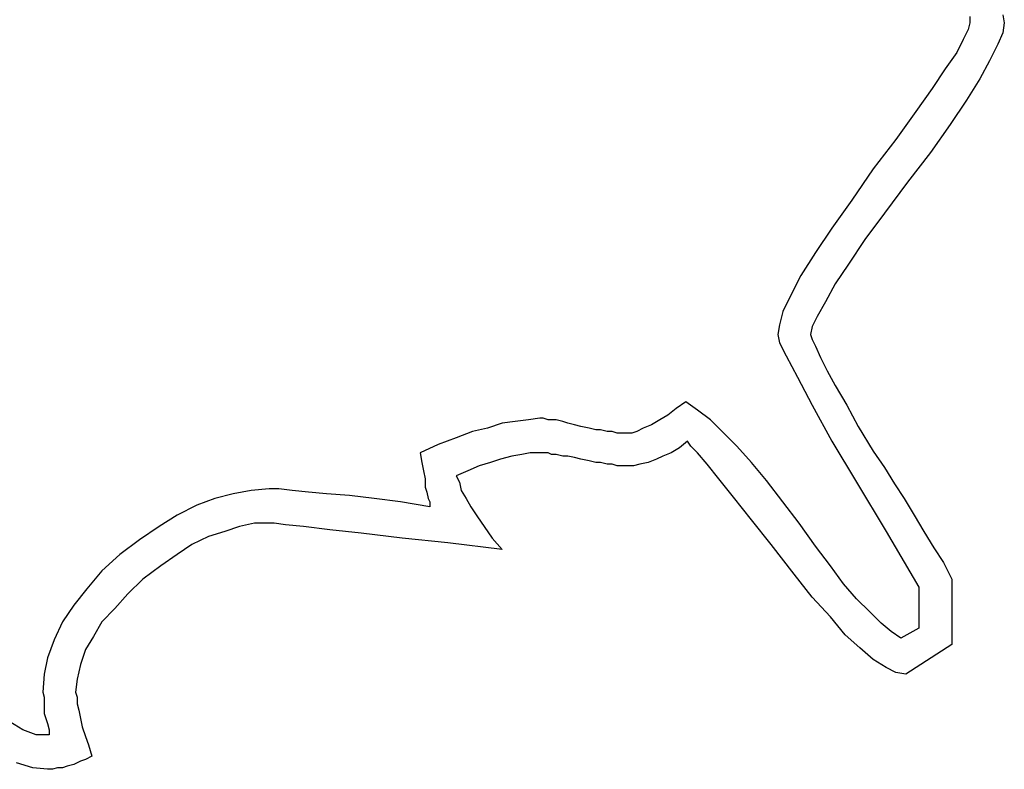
# Model space of a CAD drawing. Extents: x 0.2 to 25, y -0.2 to 2.1.
# Tile 6 of 13: x 12 to 13.1, y 0 to 0.9. Entities that reach past the tile are written whole.
import ezdxf

# ---------------------------------------------------------------- set-up
doc = ezdxf.new("R2010")
doc.units = 0

msp = doc.modelspace()

# ---------------------------------------------------------------- linework, layer by layer
at = {"color": 0}
for p, q in [((13.10156, 0.898438, 0.5), (13.10156, 0.890625, 0.5)), ((13.14063, 0.900391, 0.5), (13.14258, 0.890625, 0.5)), ((13.09961, 0.882813, 0.5), (13.09375, 0.871094, 0.5)), ((13.10156, 0.890625, 0.5), (13.09961, 0.882813, 0.5)), ((13.14258, 0.890625, 0.5), (13.14063, 0.878906, 0.5)), ((13.09375, 0.871094, 0.5), (13.08594, 0.855469, 0.5)), ((13.14063, 0.878906, 0.5), (13.13477, 0.865234, 0.5)), ((13.08594, 0.855469, 0.5), (13.07227, 0.835938, 0.5)), ((13.13477, 0.865234, 0.5), (13.125, 0.845703, 0.5)), ((13.125, 0.845703, 0.5), (13.11328, 0.824219, 0.5)), ((13.07227, 0.835938, 0.5), (13.05664, 0.8125, 0.5)), ((13.11328, 0.824219, 0.5), (13.09766, 0.798828, 0.5)), ((13.05664, 0.8125, 0.5), (13.03711, 0.785156, 0.5)), ((13.09766, 0.798828, 0.5), (13.07813, 0.769531, 0.5)), ((13.03711, 0.785156, 0.5), (13.01367, 0.751953, 0.5)), ((13.07813, 0.769531, 0.5), (13.05469, 0.736328, 0.5)), ((13.01367, 0.751953, 0.5), (12.98633, 0.716797, 0.5)), ((13.05469, 0.736328, 0.5), (13.02734, 0.701172, 0.5)), ((12.98633, 0.716797, 0.5), (12.96094, 0.679688, 0.5)), ((13.02734, 0.701172, 0.5), (13, 0.664063, 0.5)), ((12.96094, 0.679688, 0.5), (12.9375, 0.646484, 0.5)), ((13, 0.664063, 0.5), (12.97656, 0.632813, 0.5)), ((12.9375, 0.646484, 0.5), (12.91797, 0.617188, 0.5)), ((12.97656, 0.632813, 0.5), (12.95703, 0.603516, 0.5)), ((12.91797, 0.617188, 0.5), (12.90039, 0.589844, 0.5)), ((12.95703, 0.603516, 0.5), (12.94141, 0.580078, 0.5)), ((12.90039, 0.589844, 0.5), (12.88867, 0.566406, 0.5)), ((12.94141, 0.580078, 0.5), (12.92969, 0.558594, 0.5)), ((12.88867, 0.566406, 0.5), (12.87891, 0.546875, 0.5)), ((12.92969, 0.558594, 0.5), (12.91992, 0.541016, 0.5)), ((12.87891, 0.546875, 0.5), (12.875, 0.53125, 0.5)), ((12.91992, 0.541016, 0.5), (12.91406, 0.529297, 0.5)), ((12.875, 0.53125, 0.5), (12.87305, 0.519531, 0.5)), ((12.91406, 0.529297, 0.5), (12.91211, 0.519531, 0.5)), ((12.87305, 0.519531, 0.5), (12.875, 0.509766, 0.5)), ((12.91211, 0.519531, 0.5), (12.91406, 0.513672, 0.5)), ((12.875, 0.509766, 0.5), (12.88281, 0.494141, 0.5)), ((12.91406, 0.513672, 0.5), (12.91797, 0.505859, 0.5)), ((12.91797, 0.505859, 0.5), (12.92383, 0.492188, 0.5)), ((12.88281, 0.494141, 0.5), (12.89648, 0.46875, 0.5)), ((12.92383, 0.492188, 0.5), (12.93164, 0.476563, 0.5)), ((12.93164, 0.476563, 0.5), (12.94141, 0.458984, 0.5)), ((12.89648, 0.46875, 0.5), (12.91406, 0.435547, 0.5)), ((12.94141, 0.458984, 0.5), (12.95508, 0.435547, 0.5)), ((12.76367, 0.439453, 0.5), (12.75195, 0.431641, 0.5)), ((12.77734, 0.429688, 0.5), (12.76367, 0.439453, 0.5)), ((12.91406, 0.435547, 0.5), (12.9375, 0.392578, 0.5)), ((12.95508, 0.435547, 0.5), (12.96875, 0.410156, 0.5)), ((12.74219, 0.423828, 0.5), (12.73242, 0.417969, 0.5)), ((12.75195, 0.431641, 0.5), (12.74219, 0.423828, 0.5)), ((12.79297, 0.417969, 0.5), (12.77734, 0.429688, 0.5)), ((12.54492, 0.414063, 0.5), (12.52734, 0.408203, 0.5)), ((12.56055, 0.416016, 0.5), (12.54492, 0.414063, 0.5)), ((12.57617, 0.417969, 0.5), (12.56055, 0.416016, 0.5)), ((12.58984, 0.419922, 0.5), (12.57617, 0.417969, 0.5)), ((12.59375, 0.419922, 0.5), (12.58984, 0.419922, 0.5)), ((12.59961, 0.417969, 0.5), (12.59375, 0.419922, 0.5)), ((12.60352, 0.417969, 0.5), (12.59961, 0.417969, 0.5)), ((12.60938, 0.417969, 0.5), (12.60352, 0.417969, 0.5)), ((12.61719, 0.416016, 0.5), (12.60938, 0.417969, 0.5)), ((12.62305, 0.414063, 0.5), (12.61719, 0.416016, 0.5)), ((12.63086, 0.412109, 0.5), (12.62305, 0.414063, 0.5)), ((12.63867, 0.410156, 0.5), (12.63086, 0.412109, 0.5)), ((12.72266, 0.412109, 0.5), (12.71289, 0.408203, 0.5)), ((12.73242, 0.417969, 0.5), (12.72266, 0.412109, 0.5)), ((12.80859, 0.402344, 0.5), (12.79297, 0.417969, 0.5)), ((12.50977, 0.404297, 0.5), (12.49023, 0.396484, 0.5)), ((12.52734, 0.408203, 0.5), (12.50977, 0.404297, 0.5)), ((12.64844, 0.408203, 0.5), (12.63867, 0.410156, 0.5)), ((12.65625, 0.40625, 0.5), (12.64844, 0.408203, 0.5)), ((12.66211, 0.40625, 0.5), (12.65625, 0.40625, 0.5)), ((12.66992, 0.404297, 0.5), (12.66211, 0.40625, 0.5)), ((12.67578, 0.404297, 0.5), (12.66992, 0.404297, 0.5)), ((12.68164, 0.402344, 0.5), (12.67578, 0.404297, 0.5)), ((12.6875, 0.402344, 0.5), (12.68164, 0.402344, 0.5)), ((12.69141, 0.402344, 0.5), (12.6875, 0.402344, 0.5)), ((12.69922, 0.402344, 0.5), (12.69141, 0.402344, 0.5)), ((12.70508, 0.404297, 0.5), (12.69922, 0.402344, 0.5)), ((12.71289, 0.408203, 0.5), (12.70508, 0.404297, 0.5)), ((12.82422, 0.386719, 0.5), (12.80859, 0.402344, 0.5)), ((12.96875, 0.410156, 0.5), (12.98633, 0.380859, 0.5)), ((12.46875, 0.388672, 0.5), (12.44727, 0.378906, 0.5)), ((12.49023, 0.396484, 0.5), (12.46875, 0.388672, 0.5)), ((12.76563, 0.392578, 0.5), (12.75586, 0.384766, 0.5)), ((12.76953, 0.386719, 0.5), (12.76563, 0.392578, 0.5)), ((12.77734, 0.378906, 0.5), (12.76953, 0.386719, 0.5)), ((12.8418, 0.367188, 0.5), (12.82422, 0.386719, 0.5)), ((12.9375, 0.392578, 0.5), (12.9668, 0.34375, 0.5)), ((12.44727, 0.378906, 0.5), (12.44922, 0.367188, 0.5)), ((12.56836, 0.376953, 0.5), (12.55664, 0.375, 0.5)), ((12.57813, 0.378906, 0.5), (12.56836, 0.376953, 0.5)), ((12.58984, 0.378906, 0.5), (12.57813, 0.378906, 0.5)), ((12.59375, 0.378906, 0.5), (12.58984, 0.378906, 0.5)), ((12.59961, 0.378906, 0.5), (12.59375, 0.378906, 0.5)), ((12.60352, 0.376953, 0.5), (12.59961, 0.378906, 0.5)), ((12.60938, 0.376953, 0.5), (12.60352, 0.376953, 0.5)), ((12.61719, 0.375, 0.5), (12.60938, 0.376953, 0.5)), ((12.74609, 0.378906, 0.5), (12.73633, 0.375, 0.5)), ((12.75586, 0.384766, 0.5), (12.74609, 0.378906, 0.5)), ((12.78906, 0.365234, 0.5), (12.77734, 0.378906, 0.5)), ((12.98633, 0.380859, 0.5), (13, 0.361328, 0.5)), ((12.44922, 0.367188, 0.5), (12.45117, 0.357422, 0.5)), ((12.53125, 0.367188, 0.5), (12.51758, 0.363281, 0.5)), ((12.54297, 0.371094, 0.5), (12.53125, 0.367188, 0.5)), ((12.55664, 0.375, 0.5), (12.54297, 0.371094, 0.5)), ((12.62305, 0.375, 0.5), (12.61719, 0.375, 0.5)), ((12.63086, 0.373047, 0.5), (12.62305, 0.375, 0.5)), ((12.63867, 0.371094, 0.5), (12.63086, 0.373047, 0.5)), ((12.64844, 0.369141, 0.5), (12.63867, 0.371094, 0.5)), ((12.65625, 0.367188, 0.5), (12.64844, 0.369141, 0.5)), ((12.66211, 0.367188, 0.5), (12.65625, 0.367188, 0.5)), ((12.66992, 0.365234, 0.5), (12.66211, 0.367188, 0.5)), ((12.67578, 0.365234, 0.5), (12.66992, 0.365234, 0.5)), ((12.68164, 0.363281, 0.5), (12.67578, 0.365234, 0.5)), ((12.70898, 0.365234, 0.5), (12.70117, 0.363281, 0.5)), ((12.71875, 0.367188, 0.5), (12.70898, 0.365234, 0.5)), ((12.72852, 0.371094, 0.5), (12.71875, 0.367188, 0.5)), ((12.73633, 0.375, 0.5), (12.72852, 0.371094, 0.5)), ((12.80273, 0.347656, 0.5), (12.78906, 0.365234, 0.5)), ((12.85938, 0.345703, 0.5), (12.8418, 0.367188, 0.5)), ((12.45117, 0.357422, 0.5), (12.45313, 0.347656, 0.5)), ((12.50391, 0.357422, 0.5), (12.49023, 0.351563, 0.5)), ((12.49023, 0.351563, 0.5), (12.49414, 0.34375, 0.5)), ((12.51758, 0.363281, 0.5), (12.50391, 0.357422, 0.5)), ((12.6875, 0.363281, 0.5), (12.68164, 0.363281, 0.5)), ((12.69141, 0.363281, 0.5), (12.6875, 0.363281, 0.5)), ((12.70117, 0.363281, 0.5), (12.69141, 0.363281, 0.5)), ((13, 0.361328, 0.5), (13.01172, 0.341797, 0.5)), ((12.45313, 0.347656, 0.5), (12.45313, 0.337891, 0.5)), ((12.49414, 0.34375, 0.5), (12.49609, 0.333984, 0.5)), ((12.82031, 0.326172, 0.5), (12.80273, 0.347656, 0.5)), ((12.87891, 0.320313, 0.5), (12.85938, 0.345703, 0.5)), ((12.9668, 0.34375, 0.5), (13.00195, 0.285156, 0.5)), ((13.01172, 0.341797, 0.5), (13.02344, 0.324219, 0.5)), ((12.22461, 0.330078, 0.5), (12.20313, 0.324219, 0.5)), ((12.24609, 0.333984, 0.5), (12.22461, 0.330078, 0.5)), ((12.26758, 0.335938, 0.5), (12.24609, 0.333984, 0.5)), ((12.2793, 0.335938, 0.5), (12.26758, 0.335938, 0.5)), ((12.29492, 0.333984, 0.5), (12.2793, 0.335938, 0.5)), ((12.31445, 0.332031, 0.5), (12.29492, 0.333984, 0.5)), ((12.33594, 0.330078, 0.5), (12.31445, 0.332031, 0.5)), ((12.36328, 0.328125, 0.5), (12.33594, 0.330078, 0.5)), ((12.45313, 0.337891, 0.5), (12.45508, 0.332031, 0.5)), ((12.45508, 0.332031, 0.5), (12.45703, 0.324219, 0.5)), ((12.49609, 0.333984, 0.5), (12.50195, 0.324219, 0.5)), ((12.20313, 0.324219, 0.5), (12.18164, 0.316406, 0.5)), ((12.39258, 0.324219, 0.5), (12.36328, 0.328125, 0.5)), ((12.42383, 0.320313, 0.5), (12.39258, 0.324219, 0.5)), ((12.45898, 0.314453, 0.5), (12.42383, 0.320313, 0.5)), ((12.45703, 0.324219, 0.5), (12.45898, 0.320313, 0.5)), ((12.45898, 0.320313, 0.5), (12.45898, 0.314453, 0.5)), ((12.50195, 0.324219, 0.5), (12.50781, 0.314453, 0.5)), ((12.8418, 0.298828, 0.5), (12.82031, 0.326172, 0.5)), ((12.89844, 0.294922, 0.5), (12.87891, 0.320313, 0.5)), ((13.02344, 0.324219, 0.5), (13.03516, 0.304688, 0.5)), ((12.1582, 0.304688, 0.5), (12.13672, 0.291016, 0.5)), ((12.18164, 0.316406, 0.5), (12.1582, 0.304688, 0.5)), ((12.50781, 0.314453, 0.5), (12.51563, 0.302734, 0.5)), ((13.03516, 0.304688, 0.5), (13.04688, 0.285156, 0.5)), ((12.25, 0.294922, 0.5), (12.23242, 0.291016, 0.5)), ((12.26758, 0.294922, 0.5), (12.25, 0.294922, 0.5)), ((12.27344, 0.294922, 0.5), (12.26758, 0.294922, 0.5)), ((12.28711, 0.292969, 0.5), (12.27344, 0.294922, 0.5)), ((12.30859, 0.291016, 0.5), (12.28711, 0.292969, 0.5)), ((12.51563, 0.302734, 0.5), (12.52344, 0.291016, 0.5)), ((12.86523, 0.269531, 0.5), (12.8418, 0.298828, 0.5)), ((12.91797, 0.267578, 0.5), (12.89844, 0.294922, 0.5)), ((12.13672, 0.291016, 0.5), (12.11328, 0.275391, 0.5)), ((12.21484, 0.285156, 0.5), (12.19531, 0.279297, 0.5)), ((12.23242, 0.291016, 0.5), (12.21484, 0.285156, 0.5)), ((12.33984, 0.287109, 0.5), (12.30859, 0.291016, 0.5)), ((12.37695, 0.283203, 0.5), (12.33984, 0.287109, 0.5)), ((12.42578, 0.277344, 0.5), (12.37695, 0.283203, 0.5)), ((12.52344, 0.291016, 0.5), (12.5332, 0.277344, 0.5)), ((13.00195, 0.285156, 0.5), (13.04102, 0.21875, 0.5)), ((13.04688, 0.285156, 0.5), (13.05859, 0.265625, 0.5)), ((12.11328, 0.275391, 0.5), (12.08984, 0.257813, 0.5)), ((12.19531, 0.279297, 0.5), (12.17578, 0.269531, 0.5)), ((12.48047, 0.271484, 0.5), (12.42578, 0.277344, 0.5)), ((12.54492, 0.263672, 0.5), (12.48047, 0.271484, 0.5)), ((12.5332, 0.277344, 0.5), (12.54492, 0.263672, 0.5)), ((12.08984, 0.257813, 0.5), (12.06836, 0.238281, 0.5)), ((12.1582, 0.257813, 0.5), (12.13867, 0.244141, 0.5)), ((12.17578, 0.269531, 0.5), (12.1582, 0.257813, 0.5)), ((12.89258, 0.234375, 0.5), (12.86523, 0.269531, 0.5)), ((12.93555, 0.244141, 0.5), (12.91797, 0.267578, 0.5)), ((13.05859, 0.265625, 0.5), (13.07031, 0.248047, 0.5)), ((13.07031, 0.248047, 0.5), (13.08008, 0.228516, 0.5)), ((12.06836, 0.238281, 0.5), (12.05078, 0.216797, 0.5)), ((12.13867, 0.244141, 0.5), (12.11719, 0.228516, 0.5)), ((12.95117, 0.222656, 0.5), (12.93555, 0.244141, 0.5)), ((12.11719, 0.228516, 0.5), (12.09961, 0.210938, 0.5)), ((12.91406, 0.207031, 0.5), (12.89258, 0.234375, 0.5)), ((13.08008, 0.228516, 0.5), (13.08008, 0.150391, 0.5)), ((12.05078, 0.216797, 0.5), (12.03516, 0.197266, 0.5)), ((12.09961, 0.210938, 0.5), (12.08398, 0.193359, 0.5)), ((12.9668, 0.205078, 0.5), (12.95117, 0.222656, 0.5)), ((13.04102, 0.21875, 0.5), (13.04102, 0.169922, 0.5)), ((12.93555, 0.183594, 0.5), (12.91406, 0.207031, 0.5)), ((12.98242, 0.189453, 0.5), (12.9668, 0.205078, 0.5)), ((12.03516, 0.197266, 0.5), (12.02148, 0.177734, 0.5)), ((12.08398, 0.193359, 0.5), (12.06836, 0.177734, 0.5)), ((12.99609, 0.175781, 0.5), (12.98242, 0.189453, 0.5)), ((12.02148, 0.177734, 0.5), (12.01172, 0.15625, 0.5)), ((12.06836, 0.177734, 0.5), (12.05859, 0.160156, 0.5)), ((12.95313, 0.162109, 0.5), (12.93555, 0.183594, 0.5)), ((13.00781, 0.166016, 0.5), (12.99609, 0.175781, 0.5)), ((13.01953, 0.158203, 0.5), (13.00781, 0.166016, 0.5)), ((13.04102, 0.169922, 0.5), (13.01953, 0.158203, 0.5)), ((12.01172, 0.15625, 0.5), (12.00391, 0.134766, 0.5)), ((12.05859, 0.160156, 0.5), (12.04883, 0.144531, 0.5)), ((12.9707, 0.146484, 0.5), (12.95313, 0.162109, 0.5)), ((12.04883, 0.144531, 0.5), (12.04297, 0.126953, 0.5)), ((12.98633, 0.132813, 0.5), (12.9707, 0.146484, 0.5)), ((13.08008, 0.150391, 0.5), (13.02539, 0.115234, 0.5)), ((12.00391, 0.134766, 0.5), (12, 0.115234, 0.5)), ((13.00195, 0.123047, 0.5), (12.98633, 0.132813, 0.5)), ((12.04297, 0.126953, 0.5), (12.03906, 0.109375, 0.5)), ((13.01367, 0.117188, 0.5), (13.00195, 0.123047, 0.5)), ((13.02539, 0.115234, 0.5), (13.01367, 0.117188, 0.5)), ((12, 0.115234, 0.5), (11.99805, 0.09375, 0.5)), ((12.03906, 0.109375, 0.5), (12.03711, 0.09375, 0.5)), ((11.99805, 0.09375, 0.5), (12, 0.087891, 0.5)), ((12, 0.087891, 0.5), (12, 0.082031, 0.5)), ((12.03711, 0.09375, 0.5), (12.03906, 0.087891, 0.5)), ((12.03906, 0.087891, 0.5), (12.03906, 0.080078, 0.5)), ((12, 0.082031, 0.5), (12, 0.074219, 0.5)), ((12, 0.074219, 0.5), (12, 0.068359, 0.5)), ((12.03906, 0.080078, 0.5), (12.04102, 0.072266, 0.5)), ((12.04102, 0.072266, 0.5), (12.04297, 0.0625, 0.5)), ((11.97461, 0.048828, 0.5), (11.95898, 0.058594, 0.5)), ((12, 0.068359, 0.5), (12.00195, 0.0625, 0.5)), ((12.00195, 0.0625, 0.5), (12.00391, 0.056641, 0.5)), ((12.04297, 0.0625, 0.5), (12.04492, 0.052734, 0.5)), ((11.99023, 0.042969, 0.5), (11.97461, 0.048828, 0.5)), ((12.00391, 0.056641, 0.5), (12.00586, 0.048828, 0.5)), ((12.00586, 0.048828, 0.5), (12.00586, 0.042969, 0.5)), ((12.04492, 0.052734, 0.5), (12.04883, 0.041016, 0.5)), ((12.00391, 0.042969, 0.5), (11.99023, 0.042969, 0.5)), ((12.00586, 0.042969, 0.5), (12.00391, 0.042969, 0.5)), ((12.04883, 0.041016, 0.5), (12.05273, 0.03125, 0.5)), ((12.05273, 0.03125, 0.5), (12.05664, 0.017578, 0.5)), ((12.04297, 0.011719, 0.5), (12.03516, 0.007813, 0.5)), ((12.04883, 0.013672, 0.5), (12.04297, 0.011719, 0.5)), ((12.05664, 0.017578, 0.5), (12.04883, 0.013672, 0.5)), ((11.98633, 0.003906, 0.5), (11.9668, 0.009766, 0.5)), ((12.00391, 0.001953, 0.5), (11.98633, 0.003906, 0.5)), ((12.00977, 0.001953, 0.5), (12.00391, 0.001953, 0.5)), ((12.01563, 0.003906, 0.5), (12.00977, 0.001953, 0.5)), ((12.02148, 0.003906, 0.5), (12.01563, 0.003906, 0.5)), ((12.02734, 0.005859, 0.5), (12.02148, 0.003906, 0.5)), ((12.03516, 0.007813, 0.5), (12.02734, 0.005859, 0.5))]:
    msp.add_line(p, q, dxfattribs=at)

doc.saveas('drawing.dxf')
